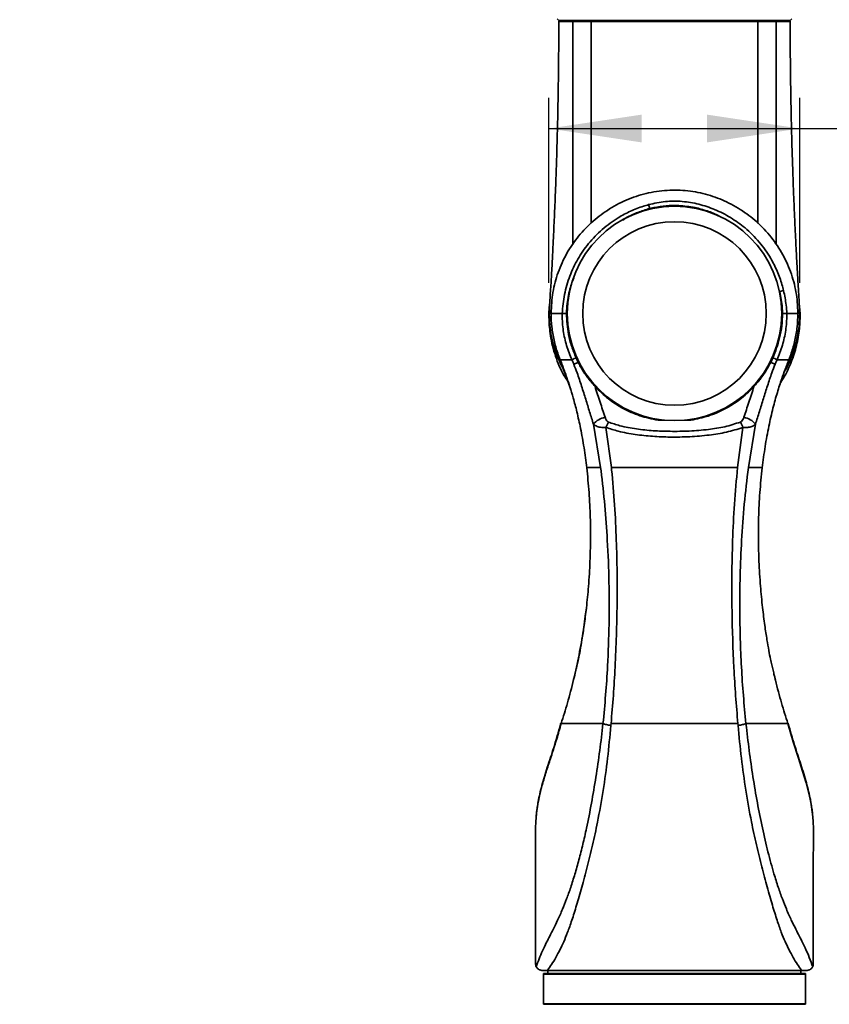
# Model space of a CAD drawing. Header units: millimetres. Extents: x 0 to 297, y 0 to 209.
# Tile 29 of 39: x 95 to 122, y 115 to 146. Entities that reach past the tile are written whole.
import ezdxf

# ---------------------------------------------------------------- set-up
doc = ezdxf.new("R2010")
doc.units = ezdxf.units.MM
doc.header["$PDSIZE"] = -1
doc.layers.add('图层0', color=7, linetype='Continuous')
doc.styles.add('SLDTEXTSTYLE1', font='TXT', dxfattribs={"width": 0.7, "bigfont": 'bigfont'})
doc.styles.add('SLDTEXTSTYLE2', font='TXT', dxfattribs={"width": 0.7})
doc.dimstyles.new('SLDDIMSTYLE0', dxfattribs={"dimtxt": 4, "dimasz": 3, "dimexe": 0, "dimexo": 0.0625, "dimgap": 1, "dimtad": 2, "dimlfac": 10, "dimrnd": 1e-09, "dimzin": 12, "dimdsep": 46, "dimtxsty": 'SLDTEXTSTYLE2', "dimsah": 1, "dimcen": 0.09, "dimadec": 0, "dimazin": 3, "dimtfac": 1, "dimtofl": 0, "dimtmove": 0, "dimatfit": 3, "dimfxl": 0, "dimfrac": 2, "dimtolj": 1, "dimtzin": 12, "dimarcsym": 0})
doc.dimstyles.new('SLDDIMSTYLE5', dxfattribs={"dimtxt": 3, "dimasz": 3, "dimexe": 0, "dimexo": 0.0625, "dimgap": 0.75, "dimtad": 0, "dimtih": 1, "dimtoh": 1, "dimlfac": 3, "dimrnd": 1e-09, "dimzin": 12, "dimdsep": 46, "dimtxsty": 'SLDTEXTSTYLE2', "dimblk1": 'NONE', "dimblk2": 'NONE', "dimsah": 1, "dimcen": 0, "dimadec": 0, "dimazin": 3, "dimtfac": 1, "dimtmove": 0, "dimatfit": 3, "dimldrblk": 'NONE', "dimfxl": 0, "dimfrac": 2, "dimtolj": 1, "dimtzin": 12, "dimarcsym": 0})
doc.dimstyles.new('SLDDIMSTYLE6', dxfattribs={"dimtxt": 3, "dimasz": 3, "dimexe": 0, "dimexo": 0.0625, "dimgap": 0.75, "dimtad": 0, "dimtih": 1, "dimtoh": 1, "dimlfac": 3, "dimrnd": 1e-09, "dimzin": 12, "dimdsep": 46, "dimtxsty": 'SLDTEXTSTYLE2', "dimblk1": 'NONE', "dimblk2": 'NONE', "dimsah": 1, "dimcen": 0, "dimadec": 0, "dimazin": 3, "dimtol": 1, "dimtp": 0.03, "dimtfac": 1, "dimtmove": 0, "dimatfit": 3, "dimldrblk": 'NONE', "dimfxl": 0, "dimfrac": 2, "dimtolj": 1, "dimarcsym": 0})
doc.dimstyles.new('SLDDIMSTYLE7', dxfattribs={"dimtxt": 3, "dimasz": 3, "dimexe": 0, "dimexo": 0.0625, "dimgap": 0.75, "dimtad": 0, "dimtih": 1, "dimtoh": 1, "dimlfac": 3, "dimrnd": 1e-09, "dimzin": 12, "dimdsep": 46, "dimtxsty": 'SLDTEXTSTYLE2', "dimblk1": 'NONE', "dimblk2": 'NONE', "dimsah": 1, "dimcen": 0, "dimadec": 0, "dimazin": 3, "dimtfac": 1, "dimtmove": 0, "dimatfit": 3, "dimldrblk": 'NONE', "dimfxl": 0, "dimfrac": 2, "dimtolj": 1, "dimtzin": 12, "dimarcsym": 0})

# ---------------------------------------------------------------- blocks, each defined once
blk = doc.blocks.new('_D_12')
at = {"layer": '图层0'}
for p, q in [((112.551, 137.933), (112.551, 143.932)), ((120.677, 137.933), (120.677, 143.932)), ((112.551, 142.932), (120.677, 142.932)), ((120.677, 142.932), (131.919, 142.932))]:
    blk.add_line(p, q, dxfattribs=at)
for points in [[(112.551, 142.932), (115.551, 142.482), (115.551, 143.382)], [(120.677, 142.932), (117.677, 143.382), (117.677, 142.482)]]:
    blk.add_solid(points, dxfattribs=at)
at = {"layer": '图层0', "insert": (127.264, 148.088), "char_height": 4, "attachment_point": 1, "rotation": 359.9997, "style": 'SLDTEXTSTYLE2'}
blk.add_mtext('82', dxfattribs=at)
blk = doc.blocks.new('_D_13')
at = {"layer": '图层0'}
for p, q in [((111.995, 105.535), (111.995, 112.413)), ((121.242, 105.536), (121.241, 112.414)), ((111.995, 111.413), (121.241, 111.414)), ((121.241, 111.414), (134.247, 111.415))]:
    blk.add_line(p, q, dxfattribs=at)
for points in [[(111.995, 111.413), (114.995, 110.963), (114.995, 111.863)], [(121.241, 111.414), (118.241, 111.863), (118.241, 110.963)]]:
    blk.add_solid(points, dxfattribs=at)
at = {"layer": '图层0', "insert": (124.935, 116.57), "char_height": 4, "attachment_point": 1, "rotation": 0.0056, "style": 'SLDTEXTSTYLE2'}
blk.add_mtext('92.5', dxfattribs=at)
blk = doc.blocks.new('_D_20')
at = {"layer": '图层0'}
blk.add_line((205.15, 125.946), (189.771, 125.946), dxfattribs=at)
at = {"layer": '图层0', "char_height": 3, "attachment_point": 1, "style": 'SLDTEXTSTYLE2'}
for s, insert in [('%%c', (195.008, 129.813)), ('PCD', (189.771, 129.813)), ('126', (198.325, 129.813))]:
    blk.add_mtext(s, dxfattribs=dict(at, insert=insert))
blk = doc.blocks.new('_None')
blk = doc.blocks.new('SW_SYMBOL_HOLE_DEPTH')
at = {"layer": '图层0', "color": 0}
for p, q in [((0, 875), (800, 875)), ((400, 875), (400, 75)), ((100, 555), (400, 75)), ((700, 555), (400, 75))]:
    blk.add_line(p, q, dxfattribs=at)
blk = doc.blocks.new('_D_21')
at = {"layer": '图层0'}
blk.add_line((193.839, 158.728), (174.735, 158.728), dxfattribs=at)
at = {"layer": '图层0', "xscale": 0.003490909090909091, "yscale": 0.003490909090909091, "zscale": 0.003490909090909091}
blk.add_blockref('SW_SYMBOL_HOLE_DEPTH', (187.363, 158.973), dxfattribs=at)
at = {"layer": '图层0', "attachment_point": 1, "style": 'SLDTEXTSTYLE2'}
for s, insert, char_height in [('0.03', (182.708, 163.797), 2), ('+', (181.544, 163.797), 2), ('%%c', (174.735, 162.595), 3), ('4', (178.052, 162.595), 3), ('6', (190.506, 162.595), 3), ('0', (182.708, 161.47), 2)]:
    blk.add_mtext(s, dxfattribs=dict(at, insert=insert, char_height=char_height))
blk = doc.blocks.new('_D_22')
at = {"layer": '图层0'}
blk.add_line((239.53, 134.353), (260.147, 134.353), dxfattribs=at)
at = {"layer": '图层0', "char_height": 3, "attachment_point": 1}
for s, insert, style in [('贯穿', (253.164, 137.22), 'SLDTEXTSTYLE1'), ('%%c', (244.609, 137.22), 'SLDTEXTSTYLE2'), ('4-', (241.118, 137.22), 'SLDTEXTSTYLE2'), ('6.6', (247.926, 137.22), 'SLDTEXTSTYLE2'), ('圆周均布', (243.649, 133.728), 'SLDTEXTSTYLE1')]:
    blk.add_mtext(s, dxfattribs=dict(at, insert=insert, style=style))

msp = doc.modelspace()

# ---------------------------------------------------------------- linework, layer by layer
at = {"color": 7, "linetype": 'Continuous', "lineweight": 35}
for p, q in [((112.818786, 146.485571), (112.868786, 146.435571)), ((120.368786, 146.435571), (112.868786, 146.435571)), ((120.368786, 146.435571), (120.418786, 146.485571)), ((115.816007, 140.33771), (115.782049, 140.463358)), ((115.951984, 140.371467), (115.816007, 140.33771)), ((120.02838, 137.644097), (120.155961, 137.674751)), ((120.110006, 137.18333), (120.02838, 137.644097)), ((113.118789, 136.930691), (113.127556, 137.183185)), ((120.110006, 137.18333), (120.118783, 136.930699)), ((112.977143, 136.935194), (112.977137, 136.935566)), ((120.260435, 136.935566), (120.260429, 136.935198)), ((113.294273, 135.435592), (113.294175, 135.435572)), ((113.294282, 135.435572), (113.294273, 135.435592)), ((113.499955, 135.34721), (113.428678, 135.495706)), ((119.808886, 135.495688), (119.737655, 135.347284)), ((119.943297, 135.435592), (119.943288, 135.435572)), ((119.943396, 135.435572), (119.943297, 135.435592)), ((120.326052, 135.435572), (120.326053, 135.435572)), ((113.046641, 135.083992), (113.256925, 134.462042)), ((113.356009, 135.289574), (113.499955, 135.34721)), ((119.881649, 135.289673), (119.737655, 135.347284)), ((120.163878, 135.005635), (120.190899, 135.083904)), ((116.08848, 133.47598), (116.291907, 133.47598)), ((116.945664, 133.47598), (117.149092, 133.47598)), ((114.223914, 131.935572), (113.993522, 133.34504)), ((114.39815, 133.238484), (114.572735, 131.935572)), ((118.664663, 131.935572), (118.8395, 133.238605)), ((119.244104, 133.345168), (119.013589, 131.935572)), ((114.301197, 123.635509), (114.300835, 123.635572)), ((114.562711, 123.635572), (114.557074, 123.576588)), ((118.680658, 123.578204), (118.675183, 123.635572)), ((120.29941, 123.648608), (120.298969, 123.650101)), ((120.299533, 123.648192), (120.29941, 123.648608)), ((112.118786, 119.284709), (112.118786, 115.835572)), ((121.118786, 115.835572), (121.118786, 119.255203)), ((112.518786, 115.635572), (112.518786, 115.535572)), ((120.718786, 115.535572), (120.718786, 115.635572)), ((112.368786, 115.515572), (112.368786, 114.555572)), ((112.388786, 115.535572), (116.618786, 115.535572)), ((116.618786, 115.535572), (120.848786, 115.535572)), ((120.868786, 114.555572), (120.868786, 115.515572)), ((120.848786, 114.535572), (112.388786, 114.535572))]:
    msp.add_line(p, q, dxfattribs=at)
at = {"color": 8, "linetype": 'Continuous', "lineweight": 35}
for p, q in [((112.569957, 136.935572), (112.61966, 136.935572)), ((112.965314, 135.247017), (113.080822, 134.982896)), ((116.618786, 115.515572), (112.368786, 115.515572)), ((120.868786, 115.515572), (116.618786, 115.515572)), ((112.368786, 114.555572), (120.868786, 114.555572))]:
    msp.add_line(p, q, dxfattribs=at)
at = {"color": 8, "linetype": 'Continuous', "lineweight": 35, "flags": 128}
msp.add_lwpolyline([(121.100193, 120.607009), (121.092336, 120.702248), (121.034194, 121.090428), (120.972509, 121.380974), (120.886804, 121.711291), (120.771551, 122.093428), (120.635829, 122.51312), (120.463679, 123.049678), (120.292549, 123.635567), (120.292547, 123.635572), (120.292547, 123.635572)], dxfattribs=at)
at = {"color": 7, "linetype": 'Continuous', "lineweight": 35}
for radius in [3.475, 2.975]:
    msp.add_circle((116.618786, 136.935572), radius, dxfattribs=at)
for centre, radius, start, end in [((112.898784, 146.405571), 0.03, 89.9940019, 181.0983451), ((120.338788, 146.405571), 0.03, 0.4790693, 90.0047133), ((114.47927, 132.952969), 0.624236, 100.0850488, 141.0912943), ((118.758352, 132.953148), 0.624207, 38.9048461, 79.9146056), ((116.478589, 132.400789), 2.242757, 153.1214213, 158.0676665), ((116.759295, 132.400852), 2.242562, 21.9359466, 26.8837841), ((112.388786, 115.515572), 0.02, 90, 180), ((120.848786, 115.515572), 0.02, 0, 90), ((112.388786, 114.555572), 0.02, 180, 270), ((120.848786, 114.555572), 0.02, 270, 0)]:
    msp.add_arc(centre, radius, start, end, dxfattribs=at)
for points, knots in [([(112.868446, 146.405548), (112.868553, 146.369449), (112.869336, 146.103645), (112.866648, 145.625827), (112.861842, 144.992932), (112.85484, 144.431201), (112.847265, 143.956589), (112.840253, 143.586226), (112.834013, 143.286889), (112.827482, 142.998029), (112.818896, 142.655323), (112.80768, 142.253001), (112.793797, 141.803663), (112.778007, 141.34107), (112.760899, 140.884449), (112.743642, 140.460053), (112.726547, 140.066489), (112.708494, 139.675891), (112.687915, 139.247496), (112.664372, 138.742909), (112.635939, 138.200043), (112.599966, 137.632895), (112.566358, 137.220177), (112.571044, 136.982157), (112.571961, 136.935557)], [0, 0, 0, 0, 0.011202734, 0.082488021, 0.148222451, 0.207514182, 0.256714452, 0.295445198, 0.322401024, 0.3496273, 0.385094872, 0.428720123, 0.474455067, 0.52452152, 0.572281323, 0.616245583, 0.656212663, 0.694602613, 0.737002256, 0.791630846, 0.858887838, 0.917753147, 0.983897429, 1, 1, 1, 1]), ([(113.918786, 146.404972), (113.918785, 146.404972), (113.816516, 146.405164), (113.657935, 146.405341), (113.462902, 146.405352), (113.364724, 146.405269), (113.318787, 146.405206), (113.318786, 146.405206)], [0, 0, 0, 0, 0.000005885, 0.435471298, 0.717736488, 0.999994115, 1, 1, 1, 1]), ([(119.318786, 146.404991), (119.16434, 146.404854), (118.85545, 146.404579), (118.308789, 146.404698), (117.718495, 146.405081), (117.096451, 146.405533), (116.46153, 146.405608), (115.83227, 146.405331), (115.226774, 146.40488), (114.830855, 146.404662), (114.567658, 146.404611), (114.300163, 146.404592), (114.080295, 146.404809), (113.918786, 146.404969)], [0, 0, 0, 0, 0.10524647, 0.210491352, 0.315756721, 0.421019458, 0.525948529, 0.630878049, 0.735440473, 0.840005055, 0.849956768, 0.889782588, 1, 1, 1, 1]), ([(113.940468, 146.435571), (114.055497, 146.435571), (114.285555, 146.435571), (114.720583, 146.435571), (115.23762, 146.435571), (115.838655, 146.435571), (116.462769, 146.435571), (117.092628, 146.435571), (117.709683, 146.435571), (118.295245, 146.435571), (118.837508, 146.435571), (119.143908, 146.435571), (119.29711, 146.435571)], [0, 0, 0, 0, 0.080007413, 0.160014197, 0.264579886, 0.369143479, 0.474070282, 0.578996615, 0.684259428, 0.789524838, 0.894761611, 1, 1, 1, 1]), ([(119.918786, 146.405256), (119.918785, 146.405256), (119.847075, 146.405397), (119.717212, 146.405503), (119.510778, 146.405361), (119.38446, 146.405142), (119.318787, 146.404993), (119.318786, 146.404993)], [0, 0, 0, 0, 0.000005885, 0.4408422, 0.720419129, 0.999994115, 1, 1, 1, 1]), ([(119.892438, 146.435571), (119.895917, 146.435114), (119.902875, 146.4342), (119.911626, 146.427172), (119.917704, 146.41714), (119.918425, 146.409215), (119.918786, 146.405253)], [0, 0, 0, 0, 0.250000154, 0.500000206, 0.750000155, 1, 1, 1, 1]), ([(120.67269, 136.935634), (120.669746, 137.082152), (120.664586, 137.338985), (120.63632, 137.71417), (120.613476, 138.095909), (120.588619, 138.5271), (120.562341, 139.017614), (120.536762, 139.525106), (120.51133, 140.071683), (120.487588, 140.63235), (120.467037, 141.162233), (120.450389, 141.628601), (120.436548, 142.047931), (120.424217, 142.460684), (120.413086, 142.88088), (120.40449, 143.246209), (120.398189, 143.544637), (120.393187, 143.801082), (120.38777, 144.106573), (120.381779, 144.498327), (120.375718, 144.990801), (120.371027, 145.584063), (120.368306, 146.066857), (120.369079, 146.351897), (120.369225, 146.405573)], [0, 0, 0, 0, 0.053661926, 0.094064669, 0.130117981, 0.181536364, 0.230389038, 0.283227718, 0.340096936, 0.400932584, 0.458220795, 0.505469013, 0.54644226, 0.589025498, 0.634208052, 0.677557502, 0.703022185, 0.727323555, 0.757583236, 0.798299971, 0.84948089, 0.911133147, 0.983265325, 1, 1, 1, 1]), ([(120.617908, 136.935588), (120.614252, 137.058388), (120.603961, 137.404081), (120.499718, 137.973587), (120.266969, 138.613996), (119.921468, 139.212732), (119.485168, 139.737173), (118.967232, 140.182211), (118.398374, 140.527471), (117.781318, 140.775517), (117.135039, 140.91921), (116.457721, 140.951561), (115.780273, 140.86311), (115.120179, 140.656778), (114.513528, 140.346147), (113.966395, 139.939), (113.499836, 139.454669), (113.114458, 138.892487), (112.833598, 138.276842), (112.653814, 137.615942), (112.631158, 137.164586), (112.619664, 136.935588)], [0, 0, 0, 0, 0.029391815, 0.082740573, 0.137722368, 0.19174369, 0.247386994, 0.300211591, 0.354494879, 0.405918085, 0.45873692, 0.512226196, 0.567411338, 0.621397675, 0.676995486, 0.729741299, 0.783939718, 0.837232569, 0.892091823, 0.945252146, 1, 1, 1, 1]), ([(115.782049, 140.463358), (115.961506, 140.502688), (116.32026, 140.581312), (116.87157, 140.582424), (117.409912, 140.489505), (117.936888, 140.312889), (118.443176, 140.055282), (118.934095, 139.704679), (119.377704, 139.261679), (119.718277, 138.781575), (119.953855, 138.312101), (120.083896, 137.956952), (120.139019, 137.741094), (120.155961, 137.674751)], [0, 0, 0, 0, 0.095417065, 0.190748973, 0.2846937, 0.378723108, 0.479006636, 0.579290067, 0.691520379, 0.803744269, 0.884050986, 0.964363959, 1, 1, 1, 1]), ([(112.977151, 136.935566), (112.996355, 137.142215), (113.034757, 137.555461), (113.211058, 138.150614), (113.472839, 138.706178), (113.824483, 139.219183), (114.266106, 139.673453), (114.734217, 140.017172), (115.188848, 140.257876), (115.523724, 140.389818), (115.724885, 140.447085), (115.782049, 140.463358)], [0, 0, 0, 0, 0.128983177, 0.25793284, 0.384009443, 0.510067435, 0.643319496, 0.77658569, 0.86979406, 0.962999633, 1, 1, 1, 1]), ([(115.816007, 140.33771), (115.687902, 140.297483), (115.431673, 140.217022), (115.137685, 140.091837), (114.985328, 139.990644), (114.945001, 139.963859)], [0, 0, 0, 0, 0.423700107, 0.847461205, 1, 1, 1, 1]), ([(115.951984, 140.371467), (116.083935, 140.392375), (116.349643, 140.434477), (116.798682, 140.443546), (117.109122, 140.397593), (117.285465, 140.371491)], [0, 0, 0, 0, 0.298801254, 0.601689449, 1, 1, 1, 1]), ([(118.073812, 140.089414), (118.067554, 140.09314), (117.944236, 140.166544), (117.67889, 140.263522), (117.416596, 140.335504), (117.285465, 140.371491)], [0, 0, 0, 0, 0.026038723, 0.513079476, 1, 1, 1, 1]), ([(113.372064, 138.138746), (113.320491, 138.003), (113.203093, 137.694002), (113.154693, 137.3667), (113.127556, 137.183185)], [0, 0, 0, 0, 0.439307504, 1, 1, 1, 1]), ([(120.155961, 137.674751), (120.188122, 137.518966), (120.238579, 137.274563), (120.254609, 137.025774), (120.260421, 136.935566)], [0, 0, 0, 0, 0.637408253, 1, 1, 1, 1]), ([(113.169404, 134.720901), (113.125919, 134.785917), (112.950325, 135.048461), (112.74963, 135.550572), (112.588883, 136.16367), (112.54468, 136.739008), (112.546033, 137.104996), (112.579549, 137.291863), (112.581941, 137.305198)], [0, 0, 0, 0, 0.083424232, 0.336875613, 0.590381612, 0.787285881, 0.984820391, 1, 1, 1, 1]), ([(120.664531, 137.198253), (120.669932, 137.159136), (120.698428, 136.952788), (120.686989, 136.559756), (120.618103, 136.025771), (120.462619, 135.488145), (120.273595, 135.03952), (120.112982, 134.782574), (120.054498, 134.689012)], [0, 0, 0, 0, 0.04556845, 0.240379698, 0.452818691, 0.665979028, 0.878372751, 1, 1, 1, 1]), ([(112.568069, 136.935572), (112.562631, 136.935572), (112.556556, 136.935572), (112.568686, 136.935572), (112.569957, 136.935572)], [0, 0, 0, 0, 0.895250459, 1, 1, 1, 1]), ([(112.559935, 136.935572), (112.564327, 136.782457), (112.572563, 136.495305), (112.646629, 136.094126), (112.7438, 135.752768), (112.852163, 135.469772), (112.957286, 135.240724), (113.02693, 135.111892), (113.057419, 135.055491)], [0, 0, 0, 0, 0.238866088, 0.447969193, 0.62785305, 0.779212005, 0.903340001, 1, 1, 1, 1]), ([(112.61966, 136.935572), (112.61966, 136.93557), (112.619632, 136.789972), (112.635522, 136.498521), (112.7069, 136.066781), (112.806049, 135.712908), (112.883192, 135.505573), (112.911519, 135.435573), (112.911519, 135.435572)], [0, 0, 0, 0, 0.0000039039, 0.2842009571, 0.5684011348, 0.8526002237, 0.9999960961, 1, 1, 1, 1]), ([(112.977137, 136.935572), (112.908738, 136.935572), (112.771956, 136.935572), (112.652539, 136.935572), (112.630621, 136.935572), (112.61966, 136.935572)], [0, 0, 0, 0, 0.333322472, 0.666570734, 1, 1, 1, 1]), ([(113.294175, 135.435572), (113.294175, 135.435573), (113.287029, 135.451216), (113.212186, 135.618288), (113.095577, 135.94827), (112.991567, 136.437256), (112.981949, 136.769274), (112.977143, 136.935194)], [0, 0, 0, 0, 0.0000038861, 0.033415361, 0.3557057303, 0.6780276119, 1, 1, 1, 1]), ([(113.118789, 136.930691), (113.114855, 136.930816), (113.076576, 136.932032), (113.013674, 136.934032), (112.98932, 136.934806), (112.977143, 136.935194)], [0, 0, 0, 0, 0.05417289, 0.527085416, 1, 1, 1, 1]), ([(113.428678, 135.495706), (113.378554, 135.617754), (113.277649, 135.863448), (113.152545, 136.342325), (113.13183, 136.703384), (113.118789, 136.930691)], [0, 0, 0, 0, 0.267751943, 0.539007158, 1, 1, 1, 1]), ([(120.118783, 136.930699), (120.114085, 136.798977), (120.104629, 136.533815), (120.021061, 136.045974), (119.890898, 135.708392), (119.808886, 135.495688)], [0, 0, 0, 0, 0.26748278, 0.538457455, 1, 1, 1, 1]), ([(120.260429, 136.935198), (120.260538, 136.918369), (120.261724, 136.73571), (120.235159, 136.386728), (120.129281, 135.898799), (120.012401, 135.586604), (119.943397, 135.435573), (119.943396, 135.435572)], [0, 0, 0, 0, 0.0327034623, 0.3549397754, 0.6773548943, 0.9999961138, 1, 1, 1, 1]), ([(120.118783, 136.930699), (120.122717, 136.930824), (120.160995, 136.932038), (120.223898, 136.934037), (120.248252, 136.934811), (120.260429, 136.935198)], [0, 0, 0, 0, 0.054172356, 0.527085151, 1, 1, 1, 1]), ([(120.202292, 135.098342), (120.230681, 135.150583), (120.31126, 135.29886), (120.419095, 135.552844), (120.524918, 135.856963), (120.606875, 136.179484), (120.666752, 136.544331), (120.673495, 136.800594), (120.677046, 136.935572)], [0, 0, 0, 0, 0.0940556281, 0.2669628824, 0.4188838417, 0.5911915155, 0.7846743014, 1, 1, 1, 1]), ([(120.260435, 136.935572), (120.328834, 136.935572), (120.465615, 136.935572), (120.585033, 136.935572), (120.60695, 136.935572), (120.617912, 136.935572)], [0, 0, 0, 0, 0.333322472, 0.666570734, 1, 1, 1, 1]), ([(120.326053, 135.435572), (120.326053, 135.435573), (120.354408, 135.505643), (120.431648, 135.713029), (120.530115, 136.066921), (120.604192, 136.498633), (120.613339, 136.789925), (120.617912, 136.935572)], [0, 0, 0, 0, 0.000003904, 0.14754728, 0.431698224, 0.715848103, 1, 1, 1, 1]), ([(112.911519, 135.435572), (112.91152, 135.43557), (112.950718, 135.337792), (112.987805, 135.239187), (113.024892, 135.140583)], [0, 0, 0, 0, 0.0000189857, 1, 1, 1, 1]), ([(113.294175, 135.435572), (113.230902, 135.435572), (113.102563, 135.435572), (112.993617, 135.435572), (112.928186, 135.435572), (112.91712, 135.435572), (112.911519, 135.435572)], [0, 0, 0, 0, 0.269635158, 0.546905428, 0.770660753, 1, 1, 1, 1]), ([(113.428678, 135.495706), (113.42388, 135.493559), (113.387321, 135.477208), (113.328485, 135.450893), (113.305677, 135.440692), (113.294273, 135.435592)], [0, 0, 0, 0, 0.070235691, 0.535117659, 1, 1, 1, 1]), ([(113.356009, 135.289574), (113.335825, 135.338408), (113.315641, 135.387244), (113.294283, 135.43557), (113.294282, 135.435572)], [0, 0, 0, 0, 0.999962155, 1, 1, 1, 1]), ([(119.808886, 135.495688), (119.813683, 135.493544), (119.850242, 135.477198), (119.909081, 135.45089), (119.931892, 135.440691), (119.943297, 135.435592)], [0, 0, 0, 0, 0.070210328, 0.535104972, 1, 1, 1, 1]), ([(119.943288, 135.435572), (119.943287, 135.43557), (119.921957, 135.387277), (119.901803, 135.338474), (119.881649, 135.289673)], [0, 0, 0, 0, 0.000037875, 1, 1, 1, 1]), ([(119.943396, 135.435572), (120.00667, 135.435572), (120.135008, 135.435572), (120.243955, 135.435572), (120.309386, 135.435572), (120.320451, 135.435572), (120.326052, 135.435572)], [0, 0, 0, 0, 0.269635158, 0.546905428, 0.770660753, 1, 1, 1, 1]), ([(120.190899, 135.083904), (120.235112, 135.201453), (120.279326, 135.319004), (120.326052, 135.43557), (120.326052, 135.435572)], [0, 0, 0, 0, 0.999984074, 1, 1, 1, 1]), ([(113.025447, 135.140796), (113.036093, 135.112603), (113.066053, 135.033266), (113.138179, 134.83289), (113.233353, 134.547363), (113.344473, 134.177662), (113.463309, 133.72573), (113.582459, 133.186557), (113.692268, 132.582259), (113.746324, 132.151254), (113.773486, 131.934682)], [0, 0, 0, 0, 0.0449015, 0.126357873, 0.22576898, 0.34405182, 0.481858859, 0.639929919, 0.819071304, 1, 1, 1, 1]), ([(113.993522, 133.34504), (113.951421, 133.476709), (113.867218, 133.740046), (113.741606, 134.154991), (113.609423, 134.580272), (113.483026, 134.962409), (113.391926, 135.19706), (113.356009, 135.289574)], [0, 0, 0, 0, 0.2116965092, 0.4233923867, 0.6409215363, 0.858429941, 1, 1, 1, 1]), ([(114.042778, 134.566144), (113.956768, 134.666173), (113.783652, 134.867504), (113.612373, 135.13431), (113.52467, 135.300404), (113.499955, 135.34721)], [0, 0, 0, 0, 0.414914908, 0.835118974, 1, 1, 1, 1]), ([(119.737655, 135.347284), (119.67326, 135.23078), (119.543315, 134.995682), (119.353256, 134.743496), (119.229142, 134.604586), (119.194889, 134.566248)], [0, 0, 0, 0, 0.41563062, 0.8387216, 1, 1, 1, 1]), ([(119.881649, 135.289673), (119.845628, 135.19683), (119.755973, 134.965749), (119.631856, 134.591288), (119.500548, 134.169975), (119.373792, 133.751018), (119.287333, 133.480451), (119.244104, 133.345168)], [0, 0, 0, 0, 0.142066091, 0.353593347, 0.565139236, 0.782569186, 1, 1, 1, 1]), ([(119.463801, 131.934709), (119.492942, 132.164391), (119.550912, 132.621315), (119.670673, 133.266029), (119.805364, 133.854161), (119.947919, 134.367484), (120.083783, 134.791087), (120.167678, 135.018332), (120.204156, 135.11714)], [0, 0, 0, 0, 0.194287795, 0.386513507, 0.564080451, 0.728713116, 0.882041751, 1, 1, 1, 1]), ([(114.042778, 134.566144), (114.097723, 134.397038), (114.208159, 134.057144), (114.315849, 133.731292), (114.36996, 133.567559)], [0, 0, 0, 0, 0.4975250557, 1, 1, 1, 1]), ([(114.042778, 134.566144), (114.182579, 134.428146), (114.458936, 134.155352), (114.952791, 133.841772), (115.493892, 133.597935), (115.888443, 133.517009), (116.08848, 133.47598)], [0, 0, 0, 0, 0.249200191, 0.492617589, 0.742757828, 1, 1, 1, 1]), ([(117.149092, 133.47598), (117.338102, 133.514315), (117.721932, 133.592162), (118.256269, 133.825263), (118.749208, 134.13824), (119.04646, 134.405866), (119.187425, 134.558183), (119.194889, 134.566248)], [0, 0, 0, 0, 0.243052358, 0.493574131, 0.736487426, 0.986047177, 1, 1, 1, 1]), ([(118.867661, 133.56771), (118.921253, 133.729806), (119.028966, 134.055604), (119.1394, 134.395476), (119.194889, 134.566248)], [0, 0, 0, 0, 0.497538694, 1, 1, 1, 1]), ([(114.36996, 133.567559), (114.381213, 133.53944), (114.400232, 133.491909), (114.437701, 133.438131), (114.467463, 133.420911), (114.478124, 133.414742)], [0, 0, 0, 0, 0.481775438, 0.814348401, 1, 1, 1, 1]), ([(118.759493, 133.414898), (118.768998, 133.420252), (118.802909, 133.439351), (118.838884, 133.494945), (118.858138, 133.543632), (118.867661, 133.56771)], [0, 0, 0, 0, 0.164476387, 0.586789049, 1, 1, 1, 1]), ([(114.39815, 133.238484), (114.352583, 133.238041), (114.244315, 133.236989), (114.089303, 133.269118), (114.027154, 133.318381), (113.993522, 133.34504)], [0, 0, 0, 0, 0.250075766, 0.59418182, 1, 1, 1, 1]), ([(118.8395, 133.238605), (118.661458, 133.183658), (118.305055, 133.073667), (117.722584, 132.984428), (117.112031, 132.93157), (116.498538, 132.923033), (115.909492, 132.945395), (115.348487, 133.004948), (114.840263, 133.097649), (114.53072, 133.196254), (114.39815, 133.238484)], [0, 0, 0, 0, 0.1249397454, 0.250103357, 0.3909563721, 0.5318535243, 0.6568132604, 0.7818841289, 0.9065857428, 1, 1, 1, 1]), ([(114.478124, 133.414742), (114.601701, 133.372807), (114.896215, 133.272865), (115.385219, 133.184858), (115.929501, 133.128654), (116.502221, 133.10881), (117.099944, 133.115982), (117.691442, 133.167238), (118.252435, 133.247878), (118.590652, 133.359283), (118.759493, 133.414898)], [0, 0, 0, 0, 0.090673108, 0.216095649, 0.34192947, 0.467671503, 0.610340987, 0.752961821, 0.876675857, 1, 1, 1, 1]), ([(119.244104, 133.345168), (119.216756, 133.322135), (119.164775, 133.278354), (119.05241, 133.249616), (118.944463, 133.236807), (118.880646, 133.2379), (118.8395, 133.238605)], [0, 0, 0, 0, 0.343370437, 0.652674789, 0.776059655, 1, 1, 1, 1]), ([(113.775041, 131.935106), (113.802682, 131.667828), (113.857881, 131.134092), (113.893569, 130.348672), (113.901384, 129.603829), (113.882275, 128.855574), (113.8377, 128.123553), (113.770706, 127.428594), (113.697615, 126.851045), (113.627277, 126.38844), (113.564449, 126.022416), (113.510551, 125.741989), (113.464176, 125.5318), (113.422205, 125.356418), (113.384912, 125.209446), (113.366064, 125.133561), (113.357615, 125.099546)], [0, 0, 0, 0, 0.110048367, 0.219758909, 0.321140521, 0.414443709, 0.526060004, 0.622243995, 0.703052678, 0.768860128, 0.819795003, 0.861332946, 0.893969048, 0.929268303, 0.9682958, 1, 1, 1, 1]), ([(114.300835, 123.635572), (114.300835, 123.635574), (114.333232, 123.944898), (114.390391, 124.566951), (114.462225, 125.642048), (114.505465, 126.860355), (114.503188, 128.219701), (114.453629, 129.503155), (114.366232, 130.707581), (114.28199, 131.492169), (114.228485, 131.900679), (114.223914, 131.935572)], [0, 0, 0, 0, 0.000000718, 0.113807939, 0.227623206, 0.390582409, 0.553666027, 0.716668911, 0.852017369, 0.987360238, 1, 1, 1, 1]), ([(114.572735, 131.935572), (114.575126, 131.913047), (114.617853, 131.510456), (114.683302, 130.72595), (114.753807, 129.275991), (114.772745, 127.520135), (114.718093, 125.842728), (114.642179, 124.548378), (114.5892, 123.93983), (114.562711, 123.635572)], [0, 0, 0, 0, 0.008137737, 0.14544806, 0.282767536, 0.529955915, 0.777126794, 0.888569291, 1, 1, 1, 1]), ([(114.572735, 131.935572), (114.705316, 131.935572), (114.970659, 131.935572), (115.543922, 131.935572), (116.28736, 131.935572), (117.060699, 131.935572), (117.692437, 131.935572), (118.183628, 131.935572), (118.504495, 131.935572), (118.664663, 131.935572)], [0, 0, 0, 0, 0.09876278, 0.197660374, 0.419525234, 0.641311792, 0.761008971, 0.880701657, 1, 1, 1, 1]), ([(118.675183, 123.635572), (118.648954, 123.936593), (118.596493, 124.538666), (118.524581, 125.755446), (118.480384, 127.053057), (118.475489, 128.429339), (118.498913, 129.585641), (118.552558, 130.755817), (118.627275, 131.542116), (118.664663, 131.935572)], [0, 0, 0, 0, 0.110244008, 0.220498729, 0.441911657, 0.579026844, 0.716268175, 0.858023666, 1, 1, 1, 1]), ([(119.013589, 131.935572), (118.966387, 131.54296), (118.871901, 130.757072), (118.790138, 129.590698), (118.742075, 128.440645), (118.730678, 127.378235), (118.747432, 126.386662), (118.786794, 125.465796), (118.847567, 124.547072), (118.906676, 123.939456), (118.936229, 123.635658)], [0, 0, 0, 0, 0.142010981, 0.284262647, 0.419827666, 0.555588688, 0.666367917, 0.777143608, 0.888575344, 1, 1, 1, 1]), ([(119.880368, 125.097896), (119.871778, 125.132485), (119.852702, 125.209297), (119.815213, 125.357203), (119.77322, 125.532831), (119.72695, 125.742677), (119.673195, 126.022423), (119.610409, 126.388331), (119.53987, 126.852023), (119.466601, 127.430734), (119.399774, 128.123938), (119.355476, 128.851825), (119.336039, 129.595974), (119.343359, 130.340597), (119.379067, 131.129083), (119.43462, 131.665985), (119.462467, 131.935112)], [0, 0, 0, 0, 0.032047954, 0.071167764, 0.106486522, 0.139075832, 0.180468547, 0.231274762, 0.297235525, 0.378412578, 0.474474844, 0.585022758, 0.67771722, 0.779008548, 0.889225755, 1, 1, 1, 1]), ([(113.762707, 127.386556), (113.732544, 127.148467), (113.66743, 126.634491), (113.528108, 125.858339), (113.354595, 125.064872), (113.158729, 124.314634), (113.015003, 123.859365), (112.945628, 123.639614)], [0, 0, 0, 0, 0.1764729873, 0.3809609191, 0.5920431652, 0.8030854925, 1, 1, 1, 1]), ([(120.291965, 123.639596), (120.222931, 123.860423), (120.082371, 124.31005), (119.945693, 124.806005), (119.885285, 125.081264), (119.881578, 125.098153)], [0, 0, 0, 0, 0.475323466, 0.967807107, 1, 1, 1, 1]), ([(112.936324, 123.647928), (112.929724, 123.624993), (112.885219, 123.470328), (112.808787, 123.203452), (112.705038, 122.85376), (112.60008, 122.533101), (112.494396, 122.214192), (112.401265, 121.912312), (112.319609, 121.626989), (112.25156, 121.359391), (112.20172, 121.124086), (112.169631, 120.923756), (112.146806, 120.748469), (112.134428, 120.631933), (112.131235, 120.580174), (112.131202, 120.579643)], [0, 0, 0, 0, 0.015839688, 0.106815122, 0.195606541, 0.282048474, 0.372858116, 0.464364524, 0.556727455, 0.65050079, 0.746464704, 0.823277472, 0.902315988, 0.998997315, 1, 1, 1, 1]), ([(112.137992, 115.750051), (112.168107, 115.836136), (112.228455, 116.008644), (112.333271, 116.261481), (112.448493, 116.501945), (112.571545, 116.742035), (112.690138, 116.973217), (112.829459, 117.255593), (112.976275, 117.580894), (113.120519, 117.941917), (113.255552, 118.320187), (113.390695, 118.747985), (113.523001, 119.216943), (113.649036, 119.717843), (113.787544, 120.328468), (113.932207, 121.056472), (114.075349, 121.901259), (114.200216, 122.761627), (114.267539, 123.344233), (114.301197, 123.635509)], [0, 0, 0, 0, 0.092103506, 0.184567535, 0.277552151, 0.332678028, 0.387825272, 0.443099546, 0.498869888, 0.541275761, 0.583336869, 0.62544858, 0.667753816, 0.709596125, 0.751220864, 0.813689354, 0.87594082, 0.937975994, 1, 1, 1, 1]), ([(114.557074, 123.576588), (114.523853, 123.221385), (114.457229, 122.509032), (114.310459, 121.458088), (114.143774, 120.515507), (113.965081, 119.688869), (113.790094, 118.977411), (113.611595, 118.318581), (113.442992, 117.734208), (113.291659, 117.247252), (113.154894, 116.860592), (113.028901, 116.557773), (112.901517, 116.286844), (112.771654, 116.046659), (112.635719, 115.825263), (112.543904, 115.698671), (112.49814, 115.635572)], [0, 0, 0, 0, 0.081721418, 0.163890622, 0.247030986, 0.309820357, 0.373402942, 0.438151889, 0.502870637, 0.56791593, 0.632057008, 0.69480454, 0.756795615, 0.838638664, 0.919571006, 1, 1, 1, 1]), ([(112.945628, 123.639614), (112.945336, 123.638281), (112.944806, 123.635863), (112.94497, 123.635662), (112.945043, 123.635572)], [0, 0, 0, 0, 0.551497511, 1, 1, 1, 1]), ([(112.945043, 123.635572), (112.965925, 123.635572), (113.006329, 123.635572), (113.168552, 123.635572), (113.389418, 123.635572), (113.657209, 123.635572), (113.946366, 123.635572), (114.183591, 123.635572), (114.300835, 123.635572)], [0, 0, 0, 0, 0.211285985, 0.408808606, 0.594528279, 0.733724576, 0.868398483, 1, 1, 1, 1]), ([(114.301197, 123.635509), (114.336716, 123.624395), (114.407759, 123.602165), (114.507299, 123.585114), (114.557073, 123.576588)], [0, 0, 0, 0, 0.4999685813, 1, 1, 1, 1]), ([(114.562711, 123.635572), (114.710823, 123.635572), (115.027772, 123.635572), (115.521739, 123.635572), (116.040367, 123.635572), (116.562104, 123.635572), (117.188626, 123.635572), (117.76714, 123.635572), (118.298091, 123.635572), (118.549536, 123.635572), (118.675183, 123.635572)], [0, 0, 0, 0, 0.110022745, 0.235440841, 0.360837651, 0.486349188, 0.611859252, 0.812548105, 0.906330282, 1, 1, 1, 1]), ([(118.935854, 123.635566), (118.900415, 123.624718), (118.829537, 123.603023), (118.730292, 123.586478), (118.680669, 123.578206)], [0, 0, 0, 0, 0.500000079, 1, 1, 1, 1]), ([(120.741368, 115.635572), (120.694898, 115.698372), (120.601691, 115.824331), (120.46833, 116.047752), (120.336565, 116.288243), (120.208604, 116.559991), (120.082325, 116.864061), (119.945171, 117.251251), (119.794265, 117.739882), (119.62576, 118.325355), (119.447269, 118.986606), (119.27123, 119.698419), (119.09342, 120.525917), (118.926571, 121.466539), (118.781046, 122.513377), (118.714098, 123.223585), (118.680669, 123.578206)], [0, 0, 0, 0, 0.080469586, 0.16139884, 0.243032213, 0.305171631, 0.368560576, 0.432613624, 0.497461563, 0.562945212, 0.627178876, 0.6909368, 0.754065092, 0.836654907, 0.918438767, 1, 1, 1, 1]), ([(118.935855, 123.635565), (118.969397, 123.344946), (119.036422, 122.764226), (119.160758, 121.907764), (119.302917, 121.06671), (119.465496, 120.248063), (119.64651, 119.467347), (119.821525, 118.828489), (119.979511, 118.328585), (120.115133, 117.948374), (120.261161, 117.584233), (120.410098, 117.254793), (120.552192, 116.967683), (120.672313, 116.733106), (120.77292, 116.535781), (120.884013, 116.305021), (120.993035, 116.055022), (121.063945, 115.851214), (121.099323, 115.749532)], [0, 0, 0, 0, 0.061896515, 0.12368291, 0.185526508, 0.247800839, 0.310763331, 0.373545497, 0.415795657, 0.458396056, 0.50059079, 0.557241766, 0.614093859, 0.670430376, 0.726417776, 0.782192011, 0.891333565, 1, 1, 1, 1]), ([(120.292547, 123.635572), (120.271661, 123.635572), (120.23125, 123.635572), (120.068971, 123.635572), (119.84802, 123.635572), (119.580123, 123.635572), (119.290849, 123.635572), (119.05353, 123.635572), (118.936238, 123.635572)], [0, 0, 0, 0, 0.211285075, 0.408806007, 0.594524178, 0.733720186, 0.868395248, 1, 1, 1, 1]), ([(120.292547, 123.635572), (120.292628, 123.635718), (120.292772, 123.635982), (120.292213, 123.638485), (120.291965, 123.639596)], [0, 0, 0, 0, 0.5560335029, 1, 1, 1, 1]), ([(121.100759, 120.640478), (121.095484, 120.694309), (121.085539, 120.795819), (121.059743, 120.980688), (121.021865, 121.188898), (120.968459, 121.430854), (120.897192, 121.707147), (120.813319, 121.997983), (120.714879, 122.305196), (120.613458, 122.609523), (120.511709, 122.937048), (120.407729, 123.280791), (120.335079, 123.527488), (120.299533, 123.648192)], [0, 0, 0, 0, 0.090963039, 0.171531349, 0.254554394, 0.355096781, 0.452661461, 0.547894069, 0.641334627, 0.730976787, 0.818583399, 0.911236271, 1, 1, 1, 1]), ([(112.131295, 120.545872), (112.126961, 120.484676), (112.119669, 120.381734), (112.119003, 120.315223), (112.118733, 120.28825)], [0, 0, 0, 0, 0.594472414, 1, 1, 1, 1]), ([(121.119882, 120.200342), (121.120181, 120.21486), (121.121223, 120.265437), (121.119945, 120.38975), (121.106248, 120.540408), (121.100193, 120.607009)], [0, 0, 0, 0, 0.183420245, 0.639015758, 1, 1, 1, 1]), ([(112.118503, 120.28825), (112.118132, 120.12628), (112.117286, 119.757353), (112.11819, 119.454565), (112.118697, 119.284709)], [0, 0, 0, 0, 0.439028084, 1, 1, 1, 1]), ([(121.118908, 119.255203), (121.119515, 119.429456), (121.120601, 119.741134), (121.120051, 120.121061), (121.119808, 120.288578)], [0, 0, 0, 0, 0.559080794, 1, 1, 1, 1]), ([(112.118786, 115.835572), (112.118798, 115.833971), (112.118825, 115.830256), (112.119101, 115.823648), (112.120253, 115.808807), (112.1258, 115.778662), (112.132051, 115.762909), (112.137357, 115.751427), (112.137993, 115.750051)], [0, 0, 0, 0, 0.0159376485, 0.0369845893, 0.0761410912, 0.2445451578, 0.9094285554, 1, 1, 1, 1]), ([(112.318786, 115.635572), (112.277519, 115.643419), (112.194908, 115.65913), (112.156976, 115.719725), (112.137992, 115.750051)], [0, 0, 0, 0, 0.4995265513, 1, 1, 1, 1]), ([(112.49814, 115.635572), (112.474518, 115.635572), (112.425869, 115.635572), (112.368264, 115.635572), (112.335315, 115.635572), (112.318786, 115.635572)], [0, 0, 0, 0, 0.319894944, 0.658804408, 1, 1, 1, 1]), ([(112.498125, 115.635572), (112.578927, 115.635572), (112.739739, 115.635572), (113.057441, 115.635572), (113.43074, 115.635572), (113.861269, 115.635572), (114.346107, 115.635572), (114.876363, 115.635572), (115.439435, 115.635572), (116.025644, 115.635572), (116.618851, 115.635572), (117.212053, 115.635572), (117.798267, 115.635572), (118.361326, 115.635572), (118.891561, 115.635572), (119.376412, 115.635572), (119.807311, 115.635572), (120.181205, 115.635572), (120.499605, 115.635572), (120.660531, 115.635572), (120.741382, 115.635572)], [0, 0, 0, 0, 0.053713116, 0.106900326, 0.160390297, 0.216183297, 0.271711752, 0.327942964, 0.385932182, 0.442871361, 0.499769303, 0.556685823, 0.613625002, 0.671595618, 0.727844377, 0.783372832, 0.839148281, 0.892805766, 0.946144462, 1, 1, 1, 1]), ([(120.918786, 115.635572), (120.894998, 115.635572), (120.847414, 115.635572), (120.776717, 115.635572), (120.741362, 115.635572)], [0, 0, 0, 0, 0.4999156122, 1, 1, 1, 1]), ([(121.099323, 115.749511), (121.080416, 115.719389), (121.042636, 115.659202), (120.960043, 115.643444), (120.918786, 115.635572)], [0, 0, 0, 0, 0.500473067, 1, 1, 1, 1]), ([(121.099335, 115.749536), (121.100684, 115.75247), (121.103888, 115.759437), (121.108231, 115.770945), (121.11199, 115.783439), (121.114469, 115.793871), (121.116109, 115.802619), (121.117298, 115.81081), (121.118086, 115.81815), (121.11857, 115.825734), (121.118764, 115.831042), (121.118781, 115.834515), (121.118786, 115.835572)], [0, 0, 0, 0, 0.190120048, 0.451372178, 0.627731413, 0.747273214, 0.828818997, 0.884998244, 0.942363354, 0.965846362, 0.989607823, 1, 1, 1, 1])]:
    msp.add_open_spline(points, degree=3, knots=knots, dxfattribs=at)
at = {"color": 8, "linetype": 'Continuous', "lineweight": 35}
for points, knots in [([(113.318786, 146.405201), (113.228594, 146.405152), (113.045552, 146.405052), (112.896143, 146.405306), (112.880346, 146.405486), (112.872955, 146.40557)], [0, 0, 0, 0, 0.340755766, 0.691555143, 1, 1, 1, 1]), ([(113.318786, 139.157598), (113.318786, 139.165756), (113.318786, 139.254342), (113.318786, 139.504359), (113.318786, 139.90939), (113.318786, 140.396382), (113.318786, 140.937892), (113.318786, 141.517636), (113.318786, 142.120498), (113.318786, 142.733636), (113.318786, 143.345151), (113.318786, 143.957149), (113.318786, 144.569144), (113.318786, 145.181176), (113.318786, 145.793214), (113.318786, 146.201207), (113.318786, 146.405203)], [0, 0, 0, 0, 0.007773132, 0.084411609, 0.161063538, 0.237721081, 0.314344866, 0.39091034, 0.467010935, 0.543114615, 0.619261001, 0.695408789, 0.771556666, 0.847704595, 0.923852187, 1, 1, 1, 1]), ([(113.918786, 146.40497), (113.918786, 146.173895), (113.918786, 145.71283), (113.918786, 145.022379), (113.918786, 144.334597), (113.918786, 143.650763), (113.918786, 142.984071), (113.918786, 142.352029), (113.918786, 141.786636), (113.918786, 141.291895), (113.918786, 140.860643), (113.918786, 140.479721), (113.918786, 140.158004), (113.918786, 139.949692), (113.918786, 139.874946), (113.918786, 139.862385)], [0, 0, 0, 0, 0.096167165, 0.191882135, 0.287296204, 0.382348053, 0.476376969, 0.564725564, 0.645014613, 0.716098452, 0.784019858, 0.850483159, 0.917202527, 0.986085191, 1, 1, 1, 1]), ([(119.318786, 146.404992), (119.318786, 146.174971), (119.318786, 145.715898), (119.318786, 145.028432), (119.318786, 144.343331), (119.318786, 143.661931), (119.318786, 142.997187), (119.318786, 142.366671), (119.318786, 141.813611), (119.318786, 141.340568), (119.318786, 140.93634), (119.318786, 140.575444), (119.318786, 140.261859), (119.318786, 140.015321), (119.318786, 139.903382), (119.318786, 139.856486)], [0, 0, 0, 0, 0.09549883, 0.190594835, 0.285375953, 0.379881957, 0.473412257, 0.56132498, 0.641337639, 0.707053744, 0.769915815, 0.831289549, 0.892494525, 0.954961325, 1, 1, 1, 1]), ([(120.367346, 146.405575), (120.36783, 146.405575), (120.385758, 146.405579), (120.346133, 146.405442), (120.289415, 146.405327), (120.23338, 146.405243), (120.118021, 146.405166), (119.985511, 146.405224), (119.918786, 146.405253)], [0, 0, 0, 0, 0.009589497, 0.354915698, 0.387644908, 0.518626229, 0.757604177, 1, 1, 1, 1]), ([(119.918786, 139.17941), (119.918786, 139.181723), (119.918786, 139.265758), (119.918786, 139.51063), (119.918786, 139.915971), (119.918786, 140.403969), (119.918786, 140.945414), (119.918786, 141.551945), (119.918786, 142.213642), (119.918786, 142.913754), (119.918786, 143.611366), (119.918786, 144.309938), (119.918786, 145.008358), (119.918786, 145.706841), (119.918786, 146.17245), (119.918786, 146.405254)], [0, 0, 0, 0, 0.002181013, 0.079253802, 0.156341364, 0.233431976, 0.310491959, 0.387491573, 0.474934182, 0.562402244, 0.649921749, 0.737441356, 0.824960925, 0.912480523, 1, 1, 1, 1]), ([(120.670546, 136.935572), (120.670948, 136.935572), (120.67404, 136.935572), (120.646066, 136.935572), (120.62173, 136.935572)], [0, 0, 0, 0, 0.130041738, 1, 1, 1, 1]), ([(120.21225, 135.094301), (120.264096, 135.195266), (120.324667, 135.313223), (120.365832, 135.436399), (120.371761, 135.454143)], [0, 0, 0, 0, 0.855946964, 1, 1, 1, 1]), ([(113.780005, 131.935572), (113.77974, 131.935572), (113.778131, 131.935572), (113.82947, 131.935572), (113.952673, 131.935572), (114.138237, 131.935572), (114.223914, 131.935572)], [0, 0, 0, 0, 0.0536026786, 0.3246272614, 0.6881694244, 1, 1, 1, 1]), ([(119.457562, 131.935572), (119.457826, 131.935572), (119.459422, 131.935572), (119.407908, 131.935572), (119.284432, 131.935572), (119.099105, 131.935572), (119.013589, 131.935572)], [0, 0, 0, 0, 0.053754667, 0.324831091, 0.688456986, 1, 1, 1, 1]), ([(112.945043, 123.635572), (112.945043, 123.63557), (112.899106, 123.467633), (112.80441, 123.140632), (112.653816, 122.670042), (112.50669, 122.223539), (112.373344, 121.802052), (112.271878, 121.422186), (112.199635, 121.083444), (112.155629, 120.799945), (112.13585, 120.621649), (112.13172, 120.552934), (112.131295, 120.545872)], [0, 0, 0, 0, 0.000001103, 0.113365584, 0.227463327, 0.348933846, 0.470378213, 0.596628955, 0.722911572, 0.853931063, 0.984988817, 1, 1, 1, 1])]:
    msp.add_open_spline(points, degree=3, knots=knots, dxfattribs=at)
at = {"color": 7, "linetype": 'Continuous', "lineweight": 35}
for points in [[(113.318786, 146.405201), (113.319147, 146.409168), (113.319867, 146.417103), (113.325957, 146.427155), (113.33473, 146.434197), (113.341706, 146.435113), (113.345193, 146.435571)], [(113.940416, 146.435571), (113.937552, 146.435108), (113.931823, 146.434183), (113.924632, 146.427075), (113.919665, 146.416938), (113.919114, 146.408959), (113.918839, 146.404969)], [(119.29711, 146.435571), (119.299985, 146.435109), (119.305737, 146.434184), (119.312959, 146.427084), (119.31795, 146.416956), (119.318507, 146.408981), (119.318786, 146.404993)]]:
    msp.add_open_spline(points, degree=3, dxfattribs=at)
at = {"color": 7, "linetype": 'Continuous', "lineweight": 0}
for p in [(112.551209, 136.932586), (120.67687, 136.932537)]:
    msp.add_point(p, dxfattribs=at)

# ---------------------------------------------------------------- dimensions: what is measured, and where the dimension line sits
at = {"layer": '图层0'}
for p1, text, dimstyle, picture, middle in [((0.89564, 0.692329), '<>{\\fGDT;x}6', 'SLDDIMSTYLE6', '_D_21', (183.493446, 161.137386)), ((1.642467, 0.971739), '4-<>贯穿\\P圆周均布', 'SLDDIMSTYLE7', '_D_22', (250.632455, 133.852416)), ((29.7362, 20.790126), 'PCD<>', 'SLDDIMSTYLE5', '_D_20', (196.666791, 128.19164))]:
    dim = msp.add_diameter_dim_2p(p1=p1, p2=(0, 0), text=text, dimstyle=dimstyle, dxfattribs=at)
    dim.commit()
    dim.dimension.update_dxf_attribs({"geometry": picture, "text_midpoint": middle, "dimtype": 163})
for base, p1, p2, angle, picture, middle in [((120.676906, 142.931804), (112.551209, 136.932586), (120.67687, 136.932537), 359.9996538, '_D_12', (129.591368, 142.93175)), ((121.2414, 111.413644), (111.995466, 104.534661), (121.242077, 104.535572), 0.0056424, '_D_13', (129.591368, 111.414466))]:
    dim = msp.add_linear_dim(base=base, p1=p1, p2=p2, angle=angle, dimstyle='SLDDIMSTYLE0', dxfattribs=at)
    dim.commit()
    dim.dimension.update_dxf_attribs({"geometry": picture, "text_midpoint": middle, "dimtype": 160})

doc.saveas('drawing.dxf')
